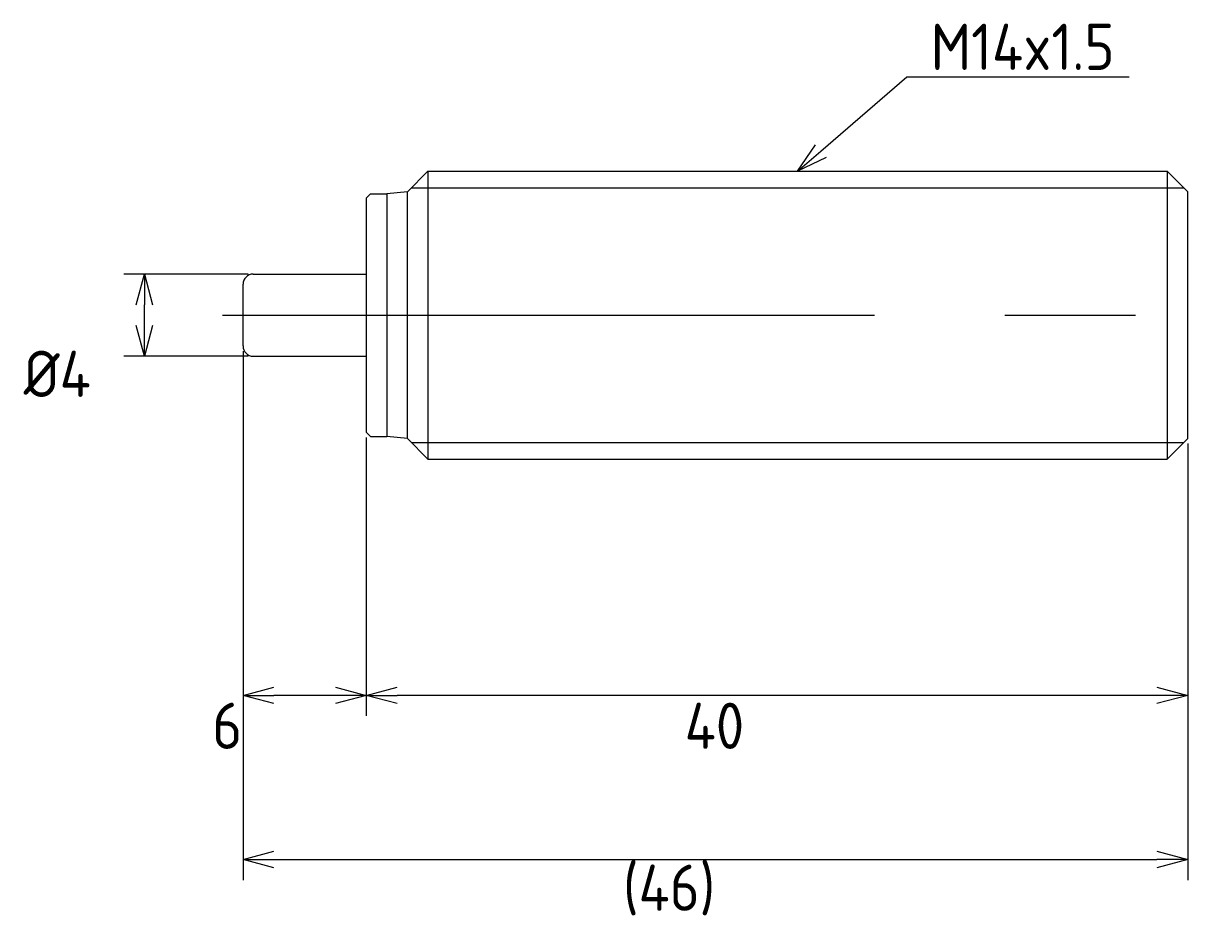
# Model space of a CAD drawing. Extents: x 84 to 224, y 302 to 346.
# Tile 2 of 2: x 166 to 224, y 302 to 346. Entities that reach past the tile are written whole.
import ezdxf

# ---------------------------------------------------------------- set-up
doc = ezdxf.new("R2010")
doc.units = 0
doc.header["$PDMODE"] = 3
doc.header["$PDSIZE"] = 2
doc.linetypes.add('CENTER', pattern=[50.8, 31.75, -6.35, 6.35, -6.35])
doc.layers.get('0').update_dxf_attribs({"linetype": 'CONTINUOUS'})
doc.layers.get('DEFPOINTS').update_dxf_attribs({"linetype": 'CONTINUOUS'})
for name, color, linetype in [('図形', 7, 'CONTINUOUS'), ('図枠', 7, 'CONTINUOUS'), ('寸法_文字', 3, 'CONTINUOUS')]:
    doc.layers.add(name, color=color, linetype=linetype)
doc.layers.get('0').off()
doc.styles.add('DIMENSION', font='isocp.shx', dxfattribs={"bigfont": 'bigfont.shx'})
doc.dimstyles.get("Standard").update_dxf_attribs({"dimtxt": 0.18, "dimasz": 0.18, "dimexe": 0.18, "dimexo": 0.0625, "dimgap": 0.09, "dimtad": 0, "dimtih": 1, "dimtoh": 1, "dimzin": 0, "dimcen": 0.09, "dimazin": 3, "dimtfac": 1, "dimtofl": 0, "dimtmove": 0, "dimatfit": 3})

# ---------------------------------------------------------------- blocks, each defined once
blk = doc.blocks.new('_OPEN30')
at = {"color": 0, "linetype": 'BYBLOCK'}
for p, q in [((-1, 0.268), (0, 0)), ((0, 0), (-1, -0.268)), ((0, 0), (-1, 0))]:
    blk.add_line(p, q, dxfattribs=at)
blk = doc.blocks.new('*D43')
at = {"layer": 'DEFPOINTS', "color": 0}
for p in [(182.536, 325.791), (222.536, 325.491), (182.536, 312.991)]:
    blk.add_point(p, dxfattribs=at)
at = {"layer": '寸法_文字', "color": 3}
for p, q in [((182.536, 325.541), (182.536, 311.991)), ((222.536, 325.241), (222.536, 311.991)), ((221.036, 312.991), (184.036, 312.991))]:
    blk.add_line(p, q, dxfattribs=at)
at = {"layer": '寸法_文字', "color": 3, "xscale": 1.500000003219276, "yscale": 1.500000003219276, "zscale": 1.500000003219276, "rotation": 180}
blk.add_blockref('_OPEN30', (182.536, 312.991), dxfattribs=at)
at = {"layer": '寸法_文字', "color": 3, "xscale": 1.500000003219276, "yscale": 1.500000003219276, "zscale": 1.500000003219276}
blk.add_blockref('_OPEN30', (222.536, 312.991), dxfattribs=at)
at = {"layer": '寸法_文字', "color": 3, "style": 'DIMENSION'}
blk.add_text('40', height=2.25, dxfattribs=at).set_placement((198.036, 310.384))
blk = doc.blocks.new('*D44')
at = {"layer": 'DEFPOINTS', "color": 0}
for p in [(176.536, 329.991), (182.536, 325.791), (176.536, 312.991)]:
    blk.add_point(p, dxfattribs=at)
at = {"layer": '寸法_文字', "color": 3}
for p, q in [((176.536, 329.741), (176.536, 311.991)), ((182.536, 325.541), (182.536, 311.991)), ((181.036, 312.991), (178.036, 312.991))]:
    blk.add_line(p, q, dxfattribs=at)
at = {"layer": '寸法_文字', "color": 3, "xscale": 1.500000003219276, "yscale": 1.500000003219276, "zscale": 1.500000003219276, "rotation": 180}
blk.add_blockref('_OPEN30', (176.536, 312.991), dxfattribs=at)
at = {"layer": '寸法_文字', "color": 3, "xscale": 1.500000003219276, "yscale": 1.500000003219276, "zscale": 1.500000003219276}
blk.add_blockref('_OPEN30', (182.536, 312.991), dxfattribs=at)
at = {"layer": '寸法_文字', "color": 3, "style": 'DIMENSION'}
blk.add_text('6', height=2.25, dxfattribs=at).set_placement((175.036, 310.384))
blk = doc.blocks.new('*D45')
at = {"layer": 'DEFPOINTS', "color": 0}
for p in [(176.536, 329.991), (222.536, 325.491), (222.536, 305)]:
    blk.add_point(p, dxfattribs=at)
at = {"layer": '寸法_文字', "color": 3}
for p, q in [((176.536, 329.741), (176.536, 304)), ((222.536, 325.241), (222.536, 304)), ((178.036, 305), (221.036, 305))]:
    blk.add_line(p, q, dxfattribs=at)
at = {"layer": '寸法_文字', "color": 3, "xscale": 1.500000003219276, "yscale": 1.500000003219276, "zscale": 1.500000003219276, "rotation": 180}
blk.add_blockref('_OPEN30', (176.536, 305), dxfattribs=at)
at = {"layer": '寸法_文字', "color": 3, "xscale": 1.500000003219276, "yscale": 1.500000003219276, "zscale": 1.500000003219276}
blk.add_blockref('_OPEN30', (222.536, 305), dxfattribs=at)
at = {"layer": '寸法_文字', "color": 3, "style": 'DIMENSION'}
blk.add_text('(46)', height=2.25, dxfattribs=at).set_placement((195.036, 302.505))
blk = doc.blocks.new('*D46')
at = {"layer": 'DEFPOINTS', "color": 0}
for p in [(171.731, 333.491), (177.036, 333.491), (177.036, 329.491)]:
    blk.add_point(p, dxfattribs=at)
at = {"layer": '寸法_文字', "color": 3}
for p, q in [((176.786, 333.491), (170.731, 333.491)), ((171.731, 330.991), (171.731, 331.991)), ((176.786, 329.491), (170.731, 329.491))]:
    blk.add_line(p, q, dxfattribs=at)
at = {"layer": '寸法_文字', "color": 3, "xscale": 1.500000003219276, "yscale": 1.500000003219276, "zscale": 1.500000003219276}
for p, rotation in [((171.731, 333.491), 90), ((171.731, 329.491), 270)]:
    blk.add_blockref('_OPEN30', p, dxfattribs=dict(at, rotation=rotation))
at = {"layer": '寸法_文字', "color": 3, "style": 'DIMENSION'}
blk.add_text('%%c4', height=2.25, dxfattribs=at).set_placement((165.856, 327.509))
blk = doc.blocks.new('*U57')
at = {"layer": '寸法_文字'}
blk.add_lwpolyline([(204.671, 339.472), (208.857, 343.092), (219.675, 343.092)], dxfattribs=at)
at = {"layer": '寸法_文字', "xscale": 1.500000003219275, "yscale": 1.500000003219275, "zscale": 1.500000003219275, "rotation": 220.8473265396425}
blk.add_blockref('_OPEN30', (203.536, 338.491), dxfattribs=at)
blk = doc.blocks.new('*U58')
at = {"layer": '寸法_文字', "color": 3, "style": 'DIMENSION'}
blk.add_text('M14x1.5', height=2.25, dxfattribs=at).set_placement((210.019, 343.423))

msp = doc.modelspace()

# ---------------------------------------------------------------- linework, layer by layer
at = {"layer": '図形', "color": 7, "linetype": 'CONTINUOUS'}
for p, q in [((185.536, 338.491), (184.536, 337.491)), ((185.536, 338.491), (185.536, 324.491)), ((185.536, 338.491), (221.536, 338.491)), ((221.536, 338.491), (221.536, 324.491)), ((222.536, 337.491), (221.536, 338.491)), ((184.536, 337.491), (183.536, 337.391)), ((184.536, 325.491), (184.536, 337.491)), ((222.536, 325.491), (222.536, 337.491)), ((182.736, 337.391), (182.536, 337.191)), ((182.536, 337.191), (182.536, 325.791)), ((182.736, 337.391), (183.536, 337.391)), ((183.536, 337.391), (183.536, 325.591)), ((177.036, 333.491), (182.536, 333.491)), ((176.536, 329.991), (176.536, 332.991)), ((177.036, 329.491), (182.536, 329.491)), ((182.536, 325.791), (182.736, 325.591)), ((182.736, 325.591), (183.536, 325.591)), ((184.536, 325.491), (183.536, 325.591)), ((185.536, 324.491), (184.536, 325.491)), ((222.536, 325.491), (221.536, 324.491)), ((185.536, 324.491), (221.536, 324.491))]:
    msp.add_line(p, q, dxfattribs=at)
at = {"layer": '図形', "color": 3, "linetype": 'BYBLOCK'}
for p, q in [((184.736, 337.691), (222.336, 337.691)), ((184.736, 325.291), (222.336, 325.291))]:
    msp.add_line(p, q, dxfattribs=at)
at = {"layer": '図形', "color": 3, "linetype": 'CENTER'}
msp.add_line((175.536, 331.491), (223.536, 331.491), dxfattribs=at)
at = {"layer": '図形', "color": 7, "linetype": 'CONTINUOUS'}
for centre, start, end in [((177.036, 332.991), 90, 180), ((177.036, 329.991), 180, 270)]:
    msp.add_arc(centre, 0.5, start, end, dxfattribs=at)

# ---------------------------------------------------------------- block references
at = {"layer": '図枠'}
for name in ['*U58', '*U57']:
    msp.add_blockref(name, (0, 0), dxfattribs=at)

# ---------------------------------------------------------------- dimensions: what is measured, and where the dimension line sits
at = {"layer": '寸法_文字'}
dim = msp.add_linear_dim(base=(171.731, 333.491), p1=(177.036, 329.491), p2=(177.036, 333.491), angle=90, dimstyle='Standard', override={"dimscale": 0.5, "dimpost": '%%c<>', "dimblk": 'OPEN30', "dimtmove": 0, "dimtzin": 0}, dxfattribs=at)
dim.commit()
dim.dimension.update_dxf_attribs({"geometry": '*D46', "text_midpoint": (170.356, 331.491)})
for base, p1, p2, override, picture, middle in [((176.536, 312.991), (182.536, 325.791), (176.536, 329.991), {"dimscale": 0.5, "dimblk": 'OPEN30', "dimtmove": 0, "dimtzin": 0}, '*D44', (179.536, 314.366)), ((222.536, 305), (176.536, 329.991), (222.536, 325.491), {"dimscale": 0.5, "dimpost": '(<>)', "dimblk": 'OPEN30', "dimtmove": 0, "dimtzin": 0}, '*D45', (199.536, 306.488)), ((182.536, 312.991), (222.536, 325.491), (182.536, 325.791), {"dimscale": 0.5, "dimblk": 'OPEN30', "dimtmove": 0, "dimtzin": 0}, '*D43', (202.536, 314.366))]:
    dim = msp.add_linear_dim(base=base, p1=p1, p2=p2, dimstyle='Standard', override=override, dxfattribs=at)
    dim.commit()
    dim.dimension.update_dxf_attribs({"geometry": picture, "text_midpoint": middle})

doc.saveas('drawing.dxf')
